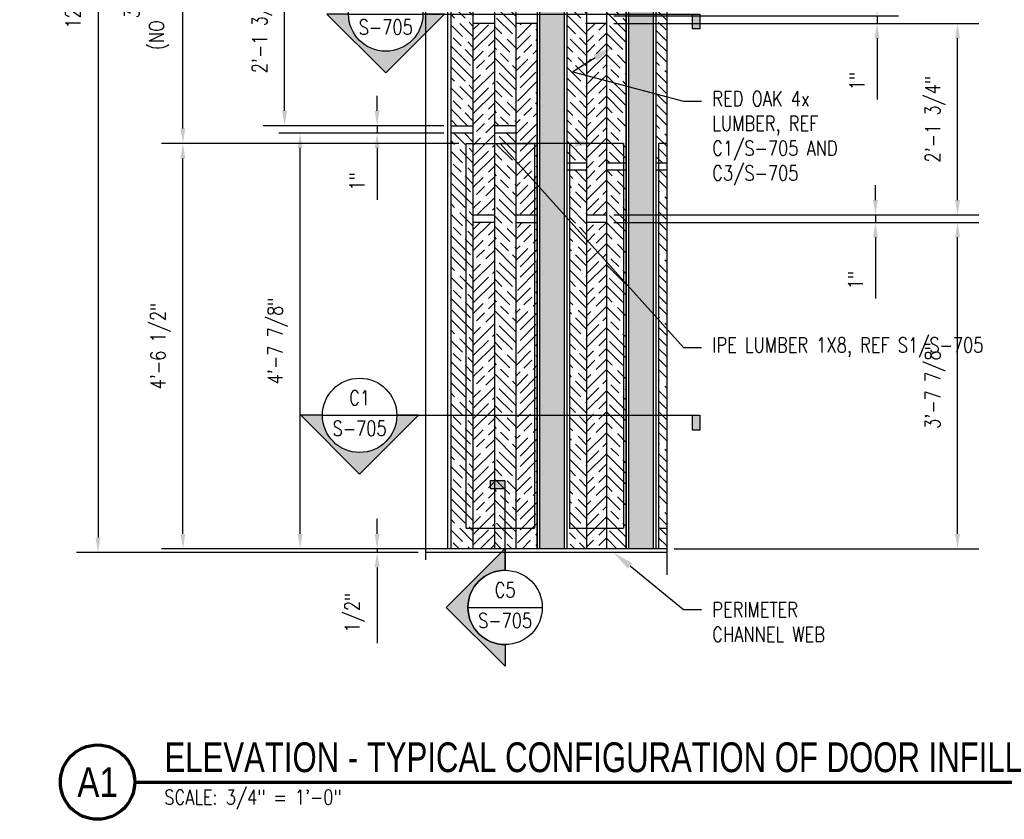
# Model space of a CAD drawing. Header units: inches. Extents: x -39 to 824, y 5 to 218.
# Tile 10 of 13: x 189 to 321, y 5 to 113. Entities that reach past the tile are written whole.
import ezdxf
from ezdxf import colors
from ezdxf.entities.mleader import LeaderData, LeaderLine
from ezdxf.enums import TextEntityAlignment as Align
from ezdxf.math import Vec2, Vec3

# ---------------------------------------------------------------- set-up
doc = ezdxf.new("R2010")
doc.units = ezdxf.units.IN
doc.header["$MEASUREMENT"] = 0
for name, color, linetype in [('A-DETL-MEDM', 3, 'Continuous'), ('A-DETL-THIN', 1, 'Continuous'), ('G-ANNO-SYMB', 2, 'Continuous'), ('S-ANNO-DIMS', 1, 'Continuous'), ('S-ANNO-NOTE', 2, 'Continuous'), ('S-ANNO-SYMB', 2, 'Continuous'), ('S-ANNO-TEXT', 2, 'Continuous')]:
    doc.layers.add(name, color=color, linetype=linetype)
doc.layers.add('M-DETL-PATT', color=9, linetype='Continuous', true_color=0x808080)
doc.styles.add('Annotative', font='romans.shx', dxfattribs={"width": 0.8, "height": 0.125})
doc.styles.add('Arial', font='romans.shx', dxfattribs={"width": 0.8})
doc.styles.add('ROMANS', font='romans.shx', dxfattribs={"width": 0.8})
doc.styles.add('TITLES', font='swiss.ttf', dxfattribs={"width": 0.8, "height": 0.25})
doc.dimstyles.new('Annotative', dxfattribs={"dimscale": 0, "dimtxt": 0.125, "dimasz": 0.125, "dimexe": 0.18, "dimexo": 0.0625, "dimgap": 0.09375, "dimtad": 1, "dimdec": 3, "dimzin": 3, "dimdsep": 46, "dimlunit": 4, "dimtxsty": 'Annotative', "dimcen": 0.09, "dimclrt": 2, "dimazin": 2, "dimtfac": 1, "dimtdec": 3, "dimtmove": 0, "dimatfit": 0, "dimfxl": 1, "dimtfill": 1, "dimfrac": 2, "dimtolj": 1, "dimtzin": 0, "dimarcsym": 0})
pattern_1 = [(135, (-90.2358, -29.059), (2.12132, 2.12132), [5, -1]), (135, (-88.8208, -29.059), (2.12132, 2.12132), [3, -0.75, 1.5, -0.75]), (135, (-87.0538, -29.412), (2.12132, 2.12132), [5, -1])]
pattern_2 = [(45, (-246.8978, -37.039), (2.12132, -2.12132), [5, -1]), (45, (-246.8978, -38.453), (2.12132, -2.12132), [3, -0.75, 1.5, -0.75]), (45, (-247.2518, -40.221), (2.12132, -2.12132), [5, -1])]

# ---------------------------------------------------------------- blocks, each defined once
blk = doc.blocks.new('*D18')
at = {"layer": 'Defpoints', "color": 0, "transparency": 16777216}
for p in [(243.15, 196.48), (199.09, 41.23), (243.15, 41.23)]:
    blk.add_point(p, dxfattribs=at)
at = {"layer": 'S-ANNO-DIMS', "color": 0, "lineweight": -2, "transparency": 16777216}
for p, q in [((242.15, 196.48), (196.21, 196.48)), ((199.09, 194.48), (199.09, 43.23)), ((242.15, 41.23), (196.21, 41.23))]:
    blk.add_line(p, q, dxfattribs=at)
at = {"layer": 'S-ANNO-DIMS', "color": 0, "transparency": 16777216}
for points in [[(198.75, 194.48), (199.42, 194.48), (199.09, 196.48)], [(198.75, 43.23), (199.42, 43.23), (199.09, 41.23)]]:
    blk.add_solid(points, dxfattribs=at)
at = {"layer": 'S-ANNO-DIMS', "color": 2, "lineweight": -3, "transparency": 16777216, "insert": (196.06, 118.86), "char_height": 2, "width": 19.3471, "attachment_point": 5, "rotation": 90, "style": 'Annotative'}
blk.add_mtext('\\A1;12\'-11 1/4"', dxfattribs=at)
blk = doc.blocks.new('*D17')
at = {"layer": 'Defpoints', "color": 0, "transparency": 16777216}
for p in [(226.28, 97.61), (246.59, 97.61), (243.15, 41.73)]:
    blk.add_point(p, dxfattribs=at)
at = {"layer": 'S-ANNO-DIMS', "color": 0, "lineweight": -2, "transparency": 16777216}
for p, q in [((245.59, 97.61), (223.4, 97.61)), ((226.28, 43.73), (226.28, 95.61)), ((242.15, 41.73), (223.4, 41.73))]:
    blk.add_line(p, q, dxfattribs=at)
at = {"layer": 'S-ANNO-DIMS', "color": 0, "transparency": 16777216}
for points in [[(225.95, 95.61), (226.62, 95.61), (226.28, 97.61)], [(225.95, 43.73), (226.62, 43.73), (226.28, 41.73)]]:
    blk.add_solid(points, dxfattribs=at)
at = {"layer": 'S-ANNO-DIMS', "color": 2, "lineweight": -3, "transparency": 16777216, "insert": (223.26, 69.67), "char_height": 2, "width": 15.7293, "attachment_point": 5, "rotation": 90, "style": 'Annotative'}
blk.add_mtext('\\A1;4\'-7 7/8"', dxfattribs=at)
blk = doc.blocks.new('*D16')
at = {"layer": 'Defpoints', "color": 0, "transparency": 16777216}
for p in [(224.19, 124.36), (246.59, 124.36), (246.59, 98.61)]:
    blk.add_point(p, dxfattribs=at)
at = {"layer": 'S-ANNO-DIMS', "color": 0, "lineweight": -2, "transparency": 16777216}
for p, q in [((245.59, 124.36), (221.31, 124.36)), ((224.19, 100.61), (224.19, 122.36)), ((245.59, 98.61), (221.31, 98.61))]:
    blk.add_line(p, q, dxfattribs=at)
at = {"layer": 'S-ANNO-DIMS', "color": 0, "transparency": 16777216}
for points in [[(223.85, 122.36), (224.52, 122.36), (224.19, 124.36)], [(223.85, 100.61), (224.52, 100.61), (224.19, 98.61)]]:
    blk.add_solid(points, dxfattribs=at)
at = {"layer": 'S-ANNO-DIMS', "color": 2, "lineweight": -3, "transparency": 16777216, "insert": (221.16, 111.48), "char_height": 2, "width": 15.7293, "attachment_point": 5, "rotation": 90, "style": 'Annotative'}
blk.add_mtext('\\A1;2\'-1 3/4"', dxfattribs=at)
blk = doc.blocks.new('*D13')
at = {"layer": 'Defpoints', "color": 0, "transparency": 16777216}
for p in [(267.49, 85.61), (314.72, 85.61), (275.6, 41.73)]:
    blk.add_point(p, dxfattribs=at)
at = {"layer": 'S-ANNO-DIMS', "color": 0, "lineweight": -2, "transparency": 16777216}
for p, q in [((268.49, 85.61), (317.6, 85.61)), ((314.72, 43.73), (314.72, 83.61)), ((276.6, 41.73), (317.6, 41.73))]:
    blk.add_line(p, q, dxfattribs=at)
at = {"layer": 'S-ANNO-DIMS', "color": 0, "transparency": 16777216}
for points in [[(314.39, 83.61), (315.05, 83.61), (314.72, 85.61)], [(314.39, 43.73), (315.05, 43.73), (314.72, 41.73)]]:
    blk.add_solid(points, dxfattribs=at)
at = {"layer": 'S-ANNO-DIMS', "color": 2, "lineweight": -3, "transparency": 16777216, "insert": (311.7, 63.67), "char_height": 2, "width": 15.7293, "attachment_point": 5, "rotation": 90, "style": 'Annotative'}
blk.add_mtext('\\A1;3\'-7 7/8"', dxfattribs=at)
blk = doc.blocks.new('*D12')
at = {"layer": 'Defpoints', "color": 0, "transparency": 16777216}
for p in [(267.49, 112.36), (314.72, 112.36), (267.49, 86.61)]:
    blk.add_point(p, dxfattribs=at)
at = {"layer": 'S-ANNO-DIMS', "color": 0, "lineweight": -2, "transparency": 16777216}
for p, q in [((268.49, 112.36), (317.6, 112.36)), ((314.72, 88.61), (314.72, 110.36)), ((268.49, 86.61), (317.6, 86.61))]:
    blk.add_line(p, q, dxfattribs=at)
at = {"layer": 'S-ANNO-DIMS', "color": 0, "transparency": 16777216}
for points in [[(314.39, 110.36), (315.05, 110.36), (314.72, 112.36)], [(314.39, 88.61), (315.05, 88.61), (314.72, 86.61)]]:
    blk.add_solid(points, dxfattribs=at)
at = {"layer": 'S-ANNO-DIMS', "color": 2, "lineweight": -3, "transparency": 16777216, "insert": (311.7, 99.48), "char_height": 2, "width": 15.7293, "attachment_point": 5, "rotation": 90, "style": 'Annotative'}
blk.add_mtext('\\A1;2\'-1 3/4"', dxfattribs=at)
blk = doc.blocks.new('*D9')
at = {"layer": 'Defpoints', "color": 0, "transparency": 16777216}
for p in [(210.51, 96.23), (248.62, 96.23), (243.15, 41.73)]:
    blk.add_point(p, dxfattribs=at)
at = {"layer": 'S-ANNO-DIMS', "color": 0, "lineweight": -2, "transparency": 16777216}
for p, q in [((247.62, 96.23), (207.63, 96.23)), ((210.51, 43.73), (210.51, 94.23)), ((242.15, 41.73), (207.63, 41.73))]:
    blk.add_line(p, q, dxfattribs=at)
at = {"layer": 'S-ANNO-DIMS', "color": 0, "transparency": 16777216}
for points in [[(210.18, 94.23), (210.84, 94.23), (210.51, 96.23)], [(210.18, 43.73), (210.84, 43.73), (210.51, 41.73)]]:
    blk.add_solid(points, dxfattribs=at)
at = {"layer": 'S-ANNO-DIMS', "color": 2, "lineweight": -3, "transparency": 16777216, "insert": (207.49, 68.98), "char_height": 2, "width": 15.7293, "attachment_point": 5, "rotation": 90, "style": 'Annotative'}
blk.add_mtext('\\A1;4\'-6 1/2"', dxfattribs=at)
blk = doc.blocks.new('*D8')
at = {"layer": 'Defpoints', "color": 0, "transparency": 16777216}
for p in [(210.51, 141.48), (248.55, 141.48), (248.62, 96.23)]:
    blk.add_point(p, dxfattribs=at)
at = {"layer": 'S-ANNO-DIMS', "color": 0, "lineweight": -2, "transparency": 16777216}
for p, q in [((247.55, 141.48), (207.63, 141.48)), ((210.51, 98.23), (210.51, 139.48)), ((247.62, 96.23), (207.63, 96.23))]:
    blk.add_line(p, q, dxfattribs=at)
at = {"layer": 'S-ANNO-DIMS', "color": 0, "transparency": 16777216}
for points in [[(210.18, 139.48), (210.84, 139.48), (210.51, 141.48)], [(210.18, 98.23), (210.84, 98.23), (210.51, 96.23)]]:
    blk.add_solid(points, dxfattribs=at)
at = {"layer": 'S-ANNO-DIMS', "color": 2, "lineweight": -3, "transparency": 16777216, "insert": (205.63, 118.86), "char_height": 2, "width": 55.7722, "attachment_point": 5, "rotation": 90, "style": 'Annotative'}
blk.add_mtext('\\A1;3\'-9 1/4"\\P{\\A0;(NO 1x IPE WOOD)\\P}', dxfattribs=at)
blk = doc.blocks.new('*U48')
at = {"lineweight": -3}
h = blk.add_hatch(color=256, dxfattribs=at)
edge = h.paths.add_edge_path()
edge.add_line((-0.3125, 0), (-0.4947, 0))
edge.add_line((-0.4947, 0), (0, -0.4947))
edge.add_line((0, -0.4947), (0.4947, 0))
edge.add_line((0.4947, 0), (0.3125, 0))
edge.add_arc((0, 0), 0.3125, 180, 360, ccw=False)
blk.add_hatch(color=256, dxfattribs=at).paths.add_polyline_path([(2.5784, 0), (2.6409, 0), (2.6409, -0.125), (2.5784, -0.125)])
for p, q in [((0, -0.4947), (-0.4947, 0)), ((-0.3125, 0), (0.3125, 0)), ((0.4947, 0), (0, -0.4947))]:
    blk.add_line(p, q, dxfattribs=at)
at = {"linetype": 'Continuous', "lineweight": -3}
blk.add_line((0.3125, 0), (2.6409, 0), dxfattribs=at)
at = {"lineweight": -3, "flags": 128}
blk.add_lwpolyline([(-0.3125, 0), (-0.4947, 0), (0, -0.4947), (0.4947, 0), (0.3125, 0, -1), (-0.3125, 0)], format="xyb", close=True, dxfattribs=at)
blk.add_lwpolyline([(2.5784, 0), (2.6409, 0), (2.6409, -0.125), (2.5784, -0.125), (2.5784, 0)], close=True, dxfattribs=at)
blk.add_lwpolyline([(-0.3125, -0.0156), (-0.3125, -0.0156)], dxfattribs=at)
blk.add_lwpolyline([(-0.3125, -0.0156), (-0.3125, -0.0156)], dxfattribs=at)
at = {"lineweight": -3}
blk.add_circle((0, 0), 0.3125, dxfattribs=at)
at = {"linetype": 'Continuous', "lineweight": -3, "style": 'Arial'}
blk.add_attdef('X#', text='', height=0.0938, dxfattribs=at).set_placement((0, 0.0469), align=Align.BOTTOM_CENTER)
blk.add_attdef('X-###', text='', height=0.0938, dxfattribs=at).set_placement((0, -0.0469), align=Align.TOP_CENTER)
blk = doc.blocks.new('*U49')
at = {"lineweight": -3}
h = blk.add_hatch(color=256, dxfattribs=at)
edge = h.paths.add_edge_path()
edge.add_line((-0.5317, 0), (-0.7139, 0))
edge.add_line((-0.7139, 0), (-0.2192, -0.4947))
edge.add_line((-0.2192, -0.4947), (0.2756, 0))
edge.add_line((0.2756, 0), (0.0933, 0))
edge.add_arc((-0.2192, 0), 0.3125, 180, 360, ccw=False)
blk.add_hatch(color=256, dxfattribs=at).paths.add_polyline_path([(2.5784, 0), (2.6409, 0), (2.6409, -0.125), (2.5784, -0.125)])
for p, q in [((-0.2192, -0.4947), (-0.7139, 0)), ((-0.5317, 0), (0.0933, 0)), ((0.2756, 0), (-0.2192, -0.4947))]:
    blk.add_line(p, q, dxfattribs=at)
at = {"linetype": 'Continuous', "lineweight": -3}
blk.add_line((0.0933, 0), (2.6409, 0), dxfattribs=at)
at = {"lineweight": -3, "flags": 128}
blk.add_lwpolyline([(-0.5317, 0), (-0.7139, 0), (-0.2192, -0.4947), (0.2756, 0), (0.0933, 0, -1), (-0.5317, 0)], format="xyb", close=True, dxfattribs=at)
blk.add_lwpolyline([(2.5784, 0), (2.6409, 0), (2.6409, -0.125), (2.5784, -0.125), (2.5784, 0)], close=True, dxfattribs=at)
blk.add_lwpolyline([(-0.5317, -0.0156), (-0.5317, -0.0156)], dxfattribs=at)
blk.add_lwpolyline([(-0.5317, -0.0156), (-0.5317, -0.0156)], dxfattribs=at)
at = {"lineweight": -3}
blk.add_circle((-0.2192, 0), 0.3125, dxfattribs=at)
at = {"linetype": 'Continuous', "lineweight": -3, "style": 'Arial'}
blk.add_attdef('X#', text='', height=0.0938, dxfattribs=at).set_placement((-0.2192, 0.0469), align=Align.BOTTOM_CENTER)
blk.add_attdef('X-###', text='', height=0.0938, dxfattribs=at).set_placement((-0.2192, -0.0469), align=Align.TOP_CENTER)
blk = doc.blocks.new('*U35')
at = {"lineweight": -3}
blk.add_hatch(color=256, dxfattribs=at).paths.add_polyline_path([(0, 1.0004), (0, 1.0629), (-0.125, 1.0629), (-0.125, 1.0004)])
h = blk.add_hatch(color=256, dxfattribs=at)
edge = h.paths.add_edge_path()
edge.add_line((0, -0.3125), (0, -0.4947))
edge.add_line((0, -0.4947), (-0.4947, 0))
edge.add_line((-0.4947, 0), (0, 0.4947))
edge.add_line((0, 0.4947), (0, 0.3125))
edge.add_arc((0, 0), 0.3125, 90, 270)
at = {"linetype": 'Continuous', "lineweight": -3}
blk.add_line((0, 0.3125), (0, 1.0629), dxfattribs=at)
at = {"lineweight": -3}
for p, q in [((0, 0.4947), (-0.4947, 0)), ((-0.3125, 0), (0.3125, 0)), ((-0.4947, 0), (0, -0.4947))]:
    blk.add_line(p, q, dxfattribs=at)
at = {"lineweight": -3, "flags": 128}
blk.add_lwpolyline([(0, 1.0004), (0, 1.0629), (-0.125, 1.0629), (-0.125, 1.0004), (0, 1.0004)], close=True, dxfattribs=at)
blk.add_lwpolyline([(0, -0.3125), (0, -0.4947), (-0.4947, 0), (0, 0.4947), (0, 0.3125, 1), (0, -0.3125)], format="xyb", close=True, dxfattribs=at)
blk.add_lwpolyline([(-0.0156, -0.3125), (-0.0156, -0.3125)], dxfattribs=at)
blk.add_lwpolyline([(-0.0156, -0.3125), (-0.0156, -0.3125)], dxfattribs=at)
at = {"lineweight": -3}
blk.add_circle((0, 0), 0.3125, dxfattribs=at)
at = {"linetype": 'Continuous', "lineweight": -3, "style": 'Arial'}
blk.add_attdef('X#', text='', height=0.0938, dxfattribs=at).set_placement((0, 0.0469), align=Align.BOTTOM_CENTER)
blk.add_attdef('X-###', text='', height=0.0938, dxfattribs=at).set_placement((0, -0.0469), align=Align.TOP_CENTER)
blk = doc.blocks.new('*D36')
at = {"layer": 'Defpoints', "color": 0, "transparency": 16777216}
for p in [(246.59, 98.61), (236.63, 97.61), (246.59, 97.61)]:
    blk.add_point(p, dxfattribs=at)
at = {"layer": 'S-ANNO-DIMS', "color": 0, "lineweight": -2, "transparency": 16777216}
for p, q in [((236.63, 100.61), (236.63, 102.61)), ((245.59, 98.61), (233.75, 98.61)), ((236.63, 98.61), (236.63, 97.61)), ((245.59, 97.61), (233.75, 97.61)), ((236.63, 95.61), (236.63, 88.63))]:
    blk.add_line(p, q, dxfattribs=at)
at = {"layer": 'S-ANNO-DIMS', "color": 0, "transparency": 16777216}
for points in [[(236.3, 100.61), (236.97, 100.61), (236.63, 98.61)], [(236.3, 95.61), (236.97, 95.61), (236.63, 97.61)]]:
    blk.add_solid(points, dxfattribs=at)
at = {"layer": 'S-ANNO-DIMS', "color": 2, "lineweight": -3, "transparency": 16777216, "insert": (233.94, 91.12), "char_height": 2, "attachment_point": 5, "rotation": 90, "style": 'Annotative'}
blk.add_mtext('\\A1;1"', dxfattribs=at)
blk = doc.blocks.new('*D37')
at = {"layer": 'Defpoints', "color": 0, "transparency": 16777216}
for p in [(236.63, 41.23), (243.15, 41.73), (243.15, 41.23)]:
    blk.add_point(p, dxfattribs=at)
at = {"layer": 'S-ANNO-DIMS', "color": 0, "lineweight": -2, "transparency": 16777216}
for p, q in [((236.63, 43.73), (236.63, 45.73)), ((242.15, 41.73), (233.75, 41.73)), ((242.15, 41.23), (233.75, 41.23)), ((236.63, 41.73), (236.63, 41.23)), ((236.63, 39.23), (236.63, 29.05))]:
    blk.add_line(p, q, dxfattribs=at)
at = {"layer": 'S-ANNO-DIMS', "color": 0, "transparency": 16777216}
for points in [[(236.3, 43.73), (236.97, 43.73), (236.63, 41.73)], [(236.3, 39.23), (236.97, 39.23), (236.63, 41.23)]]:
    blk.add_solid(points, dxfattribs=at)
at = {"layer": 'S-ANNO-DIMS', "color": 2, "lineweight": -3, "transparency": 16777216, "insert": (233.61, 33.14), "char_height": 2, "attachment_point": 5, "rotation": 90, "style": 'Annotative'}
blk.add_mtext('\\A1;1/2"', dxfattribs=at)
blk = doc.blocks.new('*U6')
at = {"linetype": 'Continuous', "lineweight": 70}
blk.add_line((1.125, 0.625), (13.5, 0.625), dxfattribs=at)
at = {"lineweight": 70}
blk.add_circle((0.8125, 0.625), 0.3125, dxfattribs=at)
at = {"style": 'Arial'}
blk.add_attdef('DRAWING_AREA_TITLE', text='', height=0.1875, dxfattribs=at).set_placement((1.3743, 0.6339), align=Align.BOTTOM_LEFT)
blk.add_attdef('X#', text='', height=0.1875, dxfattribs=at).set_placement((0.8125, 0.625), align=Align.MIDDLE_CENTER)
blk.add_attdef('SCALE:', text='', height=0.0938, dxfattribs=at).set_placement((1.3743, 0.5606), align=Align.TOP_LEFT)
blk = doc.blocks.new('*D44')
at = {"layer": 'Defpoints', "color": 0, "transparency": 16777216}
for p in [(267.49, 86.61), (303.68, 86.61), (267.49, 85.61)]:
    blk.add_point(p, dxfattribs=at)
at = {"layer": 'S-ANNO-DIMS', "color": 0, "lineweight": -2, "transparency": 16777216}
for p, q in [((303.68, 88.61), (303.68, 90.61)), ((268.49, 86.61), (306.56, 86.61)), ((303.68, 86.61), (303.68, 85.61)), ((268.49, 85.61), (306.56, 85.61)), ((303.68, 83.61), (303.68, 75.37))]:
    blk.add_line(p, q, dxfattribs=at)
at = {"layer": 'S-ANNO-DIMS', "color": 0, "transparency": 16777216}
for points in [[(303.34, 88.61), (304.01, 88.61), (303.68, 86.61)], [(303.34, 83.61), (304.01, 83.61), (303.68, 85.61)]]:
    blk.add_solid(points, dxfattribs=at)
at = {"layer": 'S-ANNO-DIMS', "color": 2, "transparency": 16777216, "insert": (300.99, 77.86), "char_height": 2, "attachment_point": 5, "rotation": 90, "style": 'Annotative', "bg_fill": 3, "box_fill_scale": 1.25, "bg_fill_color": 256, "bg_fill_true_color": 13158600, "bg_fill_transparency": 0}
blk.add_mtext('\\A1;1"', dxfattribs=at)
blk = doc.blocks.new('*D45')
at = {"layer": 'Defpoints', "color": 0, "transparency": 16777216}
for p in [(267.49, 113.36), (303.89, 113.36), (267.49, 112.36)]:
    blk.add_point(p, dxfattribs=at)
at = {"layer": 'S-ANNO-DIMS', "color": 0, "lineweight": -2, "transparency": 16777216}
for p, q in [((303.89, 115.36), (303.89, 117.36)), ((268.49, 113.36), (306.77, 113.36)), ((303.89, 113.36), (303.89, 112.36)), ((268.49, 112.36), (306.77, 112.36)), ((303.89, 110.36), (303.89, 102.12))]:
    blk.add_line(p, q, dxfattribs=at)
at = {"layer": 'S-ANNO-DIMS', "color": 0, "transparency": 16777216}
for points in [[(303.55, 115.36), (304.22, 115.36), (303.89, 113.36)], [(303.55, 110.36), (304.22, 110.36), (303.89, 112.36)]]:
    blk.add_solid(points, dxfattribs=at)
at = {"layer": 'S-ANNO-DIMS', "color": 2, "transparency": 16777216, "insert": (301.2, 104.61), "char_height": 2, "attachment_point": 5, "rotation": 90, "style": 'Annotative', "bg_fill": 3, "box_fill_scale": 1.25, "bg_fill_color": 256, "bg_fill_true_color": 13158600, "bg_fill_transparency": 0}
blk.add_mtext('\\A1;1"', dxfattribs=at)

msp = doc.modelspace()

# ---------------------------------------------------------------- hatches: boundary and pattern name
at = {"layer": 'M-DETL-PATT', "lineweight": -3}
h = msp.add_hatch(dxfattribs=at)
h.set_pattern_fill('FP_2', color=8, style=0, pattern_type=2)
h.set_pattern_definition([(0, (-82.2328, -20.30495), (0, 0.79968), []), (315, (-82.2328, -20.30495), (0.7996812, 0), [1.131, -1.131]), (45, (-82.2328, -20.30495), (0.7996812, 0), [1.131, -1.131])])
h.paths.add_polyline_path([(273.7572, 41.7314), (273.7572, 118.4814), (270.5072, 118.4814), (270.5072, 41.7314)])
h.paths.add_polyline_path([(261.7778, 41.7314), (261.7778, 118.4814), (258.5278, 118.4814), (258.5278, 41.7314)])
h.paths.add_polyline_path([(261.7778, 119.2314), (261.7778, 196.4814), (258.5278, 196.4814), (258.5278, 119.2314)])
h.paths.add_polyline_path([(273.7572, 119.2314), (273.7572, 196.4814), (270.5072, 196.4814), (270.5072, 119.2314)])
h = msp.add_hatch(dxfattribs=at)
h.set_pattern_fill('FP_4', color=8, style=0, pattern_type=2)
h.set_pattern_definition(pattern_1)
h.paths.add_polyline_path([(246.5903, 98.6064), (249.5335, 98.6064), (249.5332, 124.3564), (246.5903, 124.3564), (246.5903, 112.3564)])
h = msp.add_hatch(dxfattribs=at)
h.set_pattern_fill('FP_4', color=8, style=0, pattern_type=2)
h.set_pattern_definition(pattern_1)
h.paths.add_polyline_path([(255.2929, 98.6064), (255.2929, 124.3564), (252.4128, 124.3564), (252.4128, 98.6064)])
h = msp.add_hatch(dxfattribs=at)
h.set_pattern_fill('FP_4', color=8, style=0, pattern_type=2)
h.set_pattern_definition(pattern_1)
h.paths.add_polyline_path([(264.8178, 93.6064), (264.8178, 124.3564), (262.1528, 124.3564), (262.1528, 93.6064)])
h = msp.add_hatch(dxfattribs=at)
h.set_pattern_fill('FP_4', color=8, style=0, pattern_type=2)
h.set_pattern_definition(pattern_1)
h.paths.add_polyline_path([(270.1528, 93.6064), (270.1528, 124.3564), (267.488, 124.3564), (267.4878, 93.6064)])
h = msp.add_hatch(dxfattribs=at)
h.set_pattern_fill('FP_4', color=8, style=0, pattern_type=2)
h.set_pattern_definition(pattern_1)
h.paths.add_polyline_path([(274.1322, 93.6064), (275.6013, 93.6064), (275.6013, 117.2412), (276.7972, 117.6764), (276.7972, 118.8059), (274.1322, 119.7759)])
h.paths.add_polyline_path([(274.1322, 120.7065), (275.6013, 121.2412), (275.6013, 124.3564), (274.1322, 124.3564)])
h = msp.add_hatch(dxfattribs=at)
h.set_pattern_fill('FP_3', color=8, style=0, pattern_type=2)
h.set_pattern_definition(pattern_2)
h.paths.add_polyline_path([(252.4128, 86.6064), (252.4128, 112.3564), (249.5335, 112.3564), (249.5335, 86.6064)])
h = msp.add_hatch(dxfattribs=at)
h.set_pattern_fill('FP_3', color=8, style=0, pattern_type=2)
h.set_pattern_definition(pattern_2)
h.paths.add_polyline_path([(255.356, 86.6064), (258.1722, 86.6064), (258.1722, 112.3564), (255.2929, 112.3564), (255.2929, 92.6064), (255.356, 92.6064)])
h = msp.add_hatch(dxfattribs=at)
h.set_pattern_fill('FP_3', color=8, style=0, pattern_type=2)
h.set_pattern_definition(pattern_2)
h.paths.add_polyline_path([(267.4878, 86.6064), (267.4878, 112.3564), (264.8178, 112.3564), (264.8178, 86.6064)])
h = msp.add_hatch(dxfattribs=at)
h.set_pattern_fill('FP_4', color=8, style=0, pattern_type=2)
h.set_pattern_definition(pattern_1)
h.paths.add_polyline_path([(249.5335, 41.7314), (249.5335, 97.6064), (246.5903, 97.6064), (246.5903, 41.7314)])
h = msp.add_hatch(dxfattribs=at)
h.set_pattern_fill('FP_4', color=8, style=0, pattern_type=2)
h.set_pattern_definition(pattern_1)
h.paths.add_polyline_path([(252.4128, 41.7314), (255.2929, 41.7314), (255.2929, 86.6064), (255.356, 86.6064), (255.356, 97.6064), (252.4128, 97.6064), (252.4128, 80.6064)])
h = msp.add_hatch(dxfattribs=at)
h.set_pattern_fill('FP_4', color=8, style=0, pattern_type=2)
h.set_pattern_definition(pattern_1)
h.paths.add_polyline_path([(264.8178, 41.7314), (264.8178, 92.6064), (262.5072, 92.6064), (262.5072, 41.7314)])
h = msp.add_hatch(dxfattribs=at)
h.set_pattern_fill('FP_4', color=8, style=0, pattern_type=2)
h.set_pattern_definition(pattern_1)
h.paths.add_polyline_path([(267.4878, 41.7314), (270.1528, 41.7314), (270.1528, 92.6064), (267.4878, 92.6064), (267.4878, 85.6064), (267.4878, 85.2662)])
h = msp.add_hatch(dxfattribs=at)
h.set_pattern_fill('FP_4', color=8, style=0, pattern_type=2)
h.set_pattern_definition(pattern_1)
h.paths.add_polyline_path([(275.6013, 41.7314), (275.6013, 92.6064), (274.4866, 92.6064), (274.4866, 41.7314)])
h = msp.add_hatch(dxfattribs=at)
h.set_pattern_fill('FP_3', color=8, style=0, pattern_type=2)
h.set_pattern_definition(pattern_2)
h.paths.add_polyline_path([(252.4128, 41.7314), (252.4128, 85.6064), (249.5335, 85.6064), (249.5335, 41.7314)])
h = msp.add_hatch(dxfattribs=at)
h.set_pattern_fill('FP_3', color=8, style=0, pattern_type=2)
h.set_pattern_definition(pattern_2)
h.paths.add_polyline_path([(258.1722, 41.7314), (258.1722, 85.6064), (255.2929, 85.6064), (255.2929, 41.7314)])
h = msp.add_hatch(dxfattribs=at)
h.set_pattern_fill('FP_3', color=8, style=0, pattern_type=2)
h.set_pattern_definition(pattern_2)
h.paths.add_polyline_path([(267.4878, 41.7314), (267.4878, 85.6064), (264.8178, 85.6064), (264.8178, 41.7314)])

# ---------------------------------------------------------------- linework, layer by layer
at = {"layer": 'A-DETL-MEDM', "lineweight": -3}
for p, q in [((246.5903, 41.7314), (246.5903, 196.4814)), ((258.1528, 196.4814), (258.1528, 41.7314)), ((262.1528, 196.4814), (262.1528, 41.7314)), ((274.1322, 196.4814), (274.1322, 41.7314)), ((246.1528, 41.7314), (246.1528, 195.9814)), ((270.1322, 195.9814), (270.1322, 41.7314)), ((258.5278, 41.7314), (258.5278, 118.4814)), ((261.7778, 118.4814), (261.7778, 41.7314)), ((270.5072, 41.7314), (270.5072, 118.4814)), ((273.7572, 118.4814), (273.7572, 41.7314)), ((275.6013, 41.2314), (243.1528, 41.2314))]:
    msp.add_line(p, q, dxfattribs=at)
at = {"layer": 'A-DETL-THIN', "lineweight": -3}
for p, q in [((252.4128, 196.4814), (252.4128, 41.7314)), ((255.2929, 196.4814), (255.2929, 41.7314)), ((264.8178, 196.4814), (264.8178, 41.7314)), ((267.4878, 196.4814), (267.4878, 41.7314)), ((249.5335, 141.4814), (249.5335, 41.7314)), ((270.1528, 41.7314), (270.1528, 124.3564)), ((275.6013, 117.2412), (275.6013, 38.2314)), ((252.4128, 112.3564), (249.5335, 112.3564)), ((258.1722, 112.3564), (255.2929, 112.3564)), ((258.1722, 81.6064), (258.1722, 112.3564)), ((267.4878, 112.3564), (264.8178, 112.3564)), ((246.5903, 98.6064), (249.5335, 98.6064)), ((255.2929, 98.6064), (252.4128, 98.6064)), ((249.5335, 97.6064), (246.5903, 97.6064)), ((255.356, 97.6064), (252.4128, 97.6064)), ((255.356, 86.6064), (255.356, 97.6064)), ((248.6216, 96.2314), (257.7984, 96.2314)), ((248.6216, 44.4814), (248.6216, 96.2314)), ((257.7984, 96.2314), (257.7984, 44.4814)), ((269.7985, 96.2314), (262.5072, 96.2314)), ((262.5072, 96.2314), (262.5072, 44.4814)), ((269.7985, 96.2314), (269.7985, 44.4814)), ((275.6013, 96.2314), (274.4866, 96.2314)), ((274.4866, 96.2314), (274.4866, 41.7314)), ((262.1528, 93.6064), (264.8178, 93.6064)), ((267.4878, 93.6064), (270.1528, 93.6064)), ((274.1322, 93.6064), (275.6013, 93.6064)), ((264.8178, 92.6064), (262.1528, 92.6064)), ((270.1528, 92.6064), (267.4878, 92.6064)), ((275.6013, 92.6064), (274.1322, 92.6064)), ((249.5335, 86.6064), (252.4128, 86.6064)), ((255.2929, 86.6064), (258.1722, 86.6064)), ((264.8178, 86.6064), (267.4878, 86.6064)), ((252.4128, 85.6064), (249.5335, 85.6064)), ((255.2929, 85.6064), (258.1722, 85.6064)), ((267.4878, 85.6064), (264.8178, 85.6064)), ((258.1722, 41.7314), (258.1722, 80.6064)), ((248.6216, 44.4814), (257.7984, 44.4814)), ((262.5072, 44.4814), (269.7985, 44.4814)), ((274.4866, 44.4814), (275.6013, 44.4814)), ((275.6013, 41.7314), (226.3481, 41.7314))]:
    msp.add_line(p, q, dxfattribs=at)
msp.add_lwpolyline([(243.1528, 197.4814), (243.1528, 120.8564), (240.4053, 119.8564), (245.9003, 117.8564), (243.1528, 116.8564), (243.1528, 40.2314)], dxfattribs=at)

# ---------------------------------------------------------------- block references
at = {"layer": 'G-ANNO-SYMB', "lineweight": -3}
ref = msp.add_blockref('*U48', (237.7913, 113.6155), dxfattribs=dict(at, xscale=16, yscale=16, zscale=16))
ref.add_attrib('X-###', 'S-705', dxfattribs={"layer": 'S-ANNO-SYMB', "color": 1, "linetype": 'Continuous', "lineweight": -2, "height": 2, "style": 'ROMANS', "width": 0.8}).set_placement((237.7913, 112.8655), align=Align.TOP_CENTER)
ref.add_attrib('X#', 'C3', dxfattribs={"layer": 'S-ANNO-TEXT', "color": 1, "linetype": 'Continuous', "lineweight": -2, "height": 2, "style": 'ROMANS', "width": 0.8}).set_placement((237.7913, 114.3655), align=Align.BOTTOM_CENTER)
ref = msp.add_blockref('*U49', (237.7913, 59.6669), dxfattribs=dict(at, xscale=16, yscale=16, zscale=16))
ref.add_attrib('X-###', 'S-705', dxfattribs={"layer": 'S-ANNO-SYMB', "color": 1, "linetype": 'Continuous', "lineweight": -2, "height": 2, "style": 'ROMANS', "width": 0.8}).set_placement((234.2843, 58.9169), align=Align.TOP_CENTER)
ref.add_attrib('X#', 'C1', dxfattribs={"layer": 'S-ANNO-TEXT', "color": 1, "linetype": 'Continuous', "lineweight": -2, "height": 2, "style": 'ROMANS', "width": 0.8}).set_placement((234.2843, 60.4169), align=Align.BOTTOM_CENTER)
ref = msp.add_blockref('*U35', (253.8574, 33.8385), dxfattribs=dict(at, xscale=16, yscale=16, zscale=16))
ref.add_attrib('X-###', 'S-705', dxfattribs={"layer": 'S-ANNO-SYMB', "color": 1, "linetype": 'Continuous', "lineweight": -2, "height": 2, "style": 'ROMANS', "width": 0.8}).set_placement((253.8574, 33.0885), align=Align.TOP_CENTER)
ref.add_attrib('X#', 'C5', dxfattribs={"layer": 'S-ANNO-TEXT', "color": 1, "linetype": 'Continuous', "lineweight": -2, "height": 2, "style": 'ROMANS', "width": 0.8}).set_placement((253.8574, 34.5885), align=Align.BOTTOM_CENTER)
at = {"layer": 'S-ANNO-SYMB', "lineweight": -3}
ref = msp.add_blockref('*U6', (186.0253, 0.3569), dxfattribs=dict(at, xscale=16, yscale=16, zscale=16))
ref.add_attrib('SCALE:', 'SCALE: 3/4" = 1\'-0"', dxfattribs={"layer": '0', "height": 2, "style": 'Annotative', "width": 0.796875}).set_placement((208.014, 9.3262), align=Align.TOP_LEFT)
ref.add_attrib('DRAWING_AREA_TITLE', 'ELEVATION - TYPICAL CONFIGURATION OF DOOR INFILL', dxfattribs={"layer": '0', "height": 4, "style": 'TITLES', "width": 0.796875}).set_placement((208.014, 10.4994), align=Align.BOTTOM_LEFT)
ref.add_attrib('X#', 'A1', dxfattribs={"layer": '0', "height": 4, "style": 'TITLES', "width": 0.796875}).set_placement((199.0253, 10.3569), align=Align.MIDDLE_CENTER)

# ---------------------------------------------------------------- dimensions: what is measured, and where the dimension line sits
at = {"layer": 'S-ANNO-DIMS', "lineweight": -3}
for base, p1, p2, picture, middle in [((199.0881, 41.2314), (243.1528, 196.4814), (243.1528, 41.2314), '*D18', (196.0643, 118.8564)), ((224.188, 124.3564), (246.5903, 98.6064), (246.5903, 124.3564), '*D16', (221.1642, 111.4814)), ((314.7212, 112.3564), (267.4878, 86.6064), (267.4878, 112.3564), '*D12', (311.6974, 99.4814)), ((236.6341, 97.6064), (246.5903, 98.6064), (246.5903, 97.6064), '*D36', (233.9436, 91.1159)), ((226.2829, 97.6064), (243.1528, 41.7314), (246.5903, 97.6064), '*D17', (223.2591, 69.6689)), ((210.5108, 96.2314), (243.1528, 41.7314), (248.6216, 96.2314), '*D9', (207.487, 68.9814)), ((314.7212, 85.6064), (275.6013, 41.7314), (267.4878, 85.6064), '*D13', (311.6974, 63.6689)), ((236.6341, 41.2314), (243.1528, 41.7314), (243.1528, 41.2314), '*D37', (233.6103, 33.1409))]:
    dim = msp.add_linear_dim(base=base, p1=p1, p2=p2, angle=90, dimstyle='Annotative', override={"dimpost": '\\X', "dimtfill": 0}, dxfattribs=at)
    dim.commit()
    dim.dimension.update_dxf_attribs({"geometry": picture, "text_midpoint": middle})
dim = msp.add_linear_dim(base=(210.5108, 141.4814), p1=(248.6216, 96.2314), p2=(248.5484, 141.4814), angle=90, text='<>\\P{\\A0;(NO 1x IPE WOOD)\\P}', dimstyle='Annotative', override={"dimpost": '\\X', "dimtfill": 0}, dxfattribs=at)
dim.commit()
dim.dimension.update_dxf_attribs({"geometry": '*D8', "text_midpoint": (205.6299, 118.8564)})

# ---------------------------------------------------------------- leaders
at = {"layer": 'S-ANNO-NOTE', "lineweight": -3}
ml = msp.add_multileader_mtext('Standard', dxfattribs=at)
ml.set_content('\\pxt3.2,6.4,9.6,12.8,16,19.2,22.4,25.6,28.8,32,35.2,38.4,41.6,44.8,48,51.2,54.4,57.6,60.8,64,67.2,70.4,73.6,76.8,80,83.2,86.4,89.6,92.8,96,99.2,102.4;{\\C256;BLOCKOUT FOR BMS}', color=2, style='Annotative')
ml.set_leader_properties(color=1)
ml.build(insert=Vec2(0, 0))
ml.multileader.update_dxf_attribs({"text_right_attachment_type": 3, "dogleg_length": 0.36, "arrow_head_size": 2.16, "scale": 12})
ctx = ml.context
ctx.base_point, ctx.scale, ctx.char_height, ctx.arrow_head_size, ctx.landing_gap_size, ctx.plane_origin = Vec3(58.4837, 104.2952), 12, 1.5, 2.16, 1.08, Vec3(39.9385, 58.8478)
ctx.right_attachment = 3
notes = []
notes.append((ctx, [(0, (1, 1, 0), (56.6664, 104.2952), (1, 0), 1.8173, [(0, [(49.5331, 111.3985)], 0, [])])]))
ctx.mtext.insert, ctx.mtext.width, ctx.mtext.flow_direction = Vec3(59.5637, 105.0452), 14.037317, 5
ml = msp.add_multileader_mtext('Standard', dxfattribs=at)
ml.set_content('\\pxt3.2,6.4,9.6,12.8,16,19.2,22.4,25.6,28.8,32,35.2,38.4,41.6,44.8,48,51.2,54.4,57.6,60.8,64,67.2,70.4,73.6,76.8,80,83.2,86.4,89.6,92.8,96,99.2,102.4;{\\C256;RED OAK 4x\\PLUMBER, REF\\PC1/S-705 AND\\PC3/S-705}', color=2, style='Annotative')
ml.set_leader_properties(color=1)
ml.build(insert=Vec2(0, 0))
ml.multileader.update_dxf_attribs({"text_right_attachment_type": 3, "dogleg_length": 0.36, "arrow_head_size": 2.88, "scale": 16})
ctx = ml.context
ctx.base_point, ctx.scale, ctx.char_height, ctx.arrow_head_size, ctx.landing_gap_size, ctx.plane_origin = Vec3(280.282, 101.912), 16, 2, 2.88, 1.44, Vec3(261.1311, 56.4646)
ctx.right_attachment = 3
notes.append((ctx, [(0, (1, 1, 0), (277.859, 101.912), (1, 0), 2.423, [(1, [(268.4264, 109.277), (262.9666, 105.8331)], 0, [])])]))
ctx.mtext.insert, ctx.mtext.width, ctx.mtext.flow_direction = Vec3(281.722, 103.2453), 24.041511, 5
ml = msp.add_multileader_mtext('Standard', dxfattribs=at)
ml.set_content('{\\C256;IPE LUMBER 1X8, REF S1/S-705}', color=2, style='Annotative')
ml.set_leader_properties(color=1)
ml.build(insert=Vec2(0, 0))
ml.multileader.update_dxf_attribs({"text_right_attachment_type": 3, "dogleg_length": 0.36, "arrow_head_size": 2.88, "scale": 16})
ctx = ml.context
ctx.base_point, ctx.scale, ctx.char_height, ctx.arrow_head_size, ctx.landing_gap_size, ctx.plane_origin = Vec3(280.282, 68.7912), 16, 2, 2.88, 1.44, Vec3(261.1311, 3.4771)
ctx.right_attachment = 3
notes.append((ctx, [(0, (1, 1, 0), (277.859, 68.7912), (1, 0), 2.423, [(1, [(266.1529, 96.2314), (253.21, 96.2314)], 0, [])])]))
ctx.mtext.insert, ctx.mtext.width, ctx.mtext.flow_direction = Vec3(281.722, 70.1245), 22.222657, 5
ml = msp.add_multileader_mtext('Standard', dxfattribs=at)
ml.set_content('\\pxt3.2,6.4,9.6,12.8,16,19.2,22.4,25.6,28.8,32,35.2,38.4,41.6,44.8,48,51.2,54.4,57.6,60.8,64,67.2,70.4,73.6,76.8,80,83.2,86.4,89.6,92.8,96,99.2,102.4;{\\C256;EXTERIOR PLATE}', color=2, style='Annotative')
ml.set_leader_properties(color=1)
ml.build(insert=Vec2(0, 0))
ml.multileader.update_dxf_attribs({"text_right_attachment_type": 3, "dogleg_length": 0.36, "arrow_head_size": 0.72, "scale": 4})
ctx = ml.context
ctx.base_point, ctx.scale, ctx.char_height, ctx.arrow_head_size, ctx.landing_gap_size, ctx.plane_origin = Vec3(144.1267, 86.388), 4, 0.5, 0.72, 0.36, Vec3(128.5701, 40.9407)
ctx.right_attachment = 3
notes.append((ctx, [(0, (1, 1, 0), (143.521, 86.388), (1, 0), 0.6058, [(0, [(143.0405, 84.3674)], 0, [])])]))
ctx.mtext.insert, ctx.mtext.width, ctx.mtext.flow_direction = Vec3(144.4867, 86.638), 14.084866, 5
ml = msp.add_multileader_mtext('Standard', dxfattribs=at)
ml.set_content('\\pxt3.2,6.4,9.6,12.8,16,19.2,22.4,25.6,28.8,32,35.2,38.4,41.6,44.8,48,51.2,54.4,57.6,60.8,64,67.2,70.4,73.6,76.8,80,83.2,86.4,89.6,92.8,96,99.2,102.4;{\\C256;PERIMETER\\PCHANNEL WEB}', color=2, style='Annotative')
ml.set_leader_properties(color=1)
ml.build(insert=Vec2(0, 0))
ml.multileader.update_dxf_attribs({"text_right_attachment_type": 3, "dogleg_length": 0.36, "arrow_head_size": 2.88, "scale": 16})
ctx = ml.context
ctx.base_point, ctx.scale, ctx.char_height, ctx.arrow_head_size, ctx.landing_gap_size, ctx.plane_origin = Vec3(280.2834, 33.5478), 16, 2, 2.88, 1.44, Vec3(261.1324, 78.9951)
ctx.right_attachment = 3
notes.append((ctx, [(0, (1, 1, 0), (277.8603, 33.5478), (1, 0), 2.423, [(0, [(268.4277, 41.2314)], 0, [])])]))
ctx.mtext.insert, ctx.mtext.width, ctx.mtext.flow_direction = Vec3(281.7234, 34.5478), 24.041511, 5
for ctx, leaders in notes:
    for number, flags, end, landing, length, lines in leaders:
        leader = LeaderData()
        leader.index, (leader.has_last_leader_line, leader.has_dogleg_vector, leader.attachment_direction) = number, flags
        leader.last_leader_point, leader.dogleg_vector, leader.dogleg_length = Vec3(end), Vec3(landing), length
        for number, points, colour, breaks in lines:
            line = LeaderLine()
            line.index, line.vertices, line.color, line.breaks = number, Vec3.list(points), colors.encode_raw_color(colour), breaks
            leader.lines.append(line)
        ctx.leaders.append(leader)

# ---------------------------------------------------------------- next in the draw order: dimensions: what is measured, and where the dimension line sits
at = {"layer": 'S-ANNO-DIMS'}
for base, p1, p2, picture, middle in [((303.8862, 113.3564), (267.4878, 112.3564), (267.488, 113.3564), '*D45', (303.8862, 104.6088)), ((303.6769, 86.6064), (267.4878, 85.6064), (267.4878, 86.6064), '*D44', (303.6769, 77.8588))]:
    dim = msp.add_linear_dim(base=base, p1=p1, p2=p2, angle=90, dimstyle='Annotative', override={"dimpost": '\\X'}, dxfattribs=at)
    dim.commit()
    dim.dimension.update_dxf_attribs({"geometry": picture, "text_midpoint": middle, "dimtype": 160})

doc.saveas('drawing.dxf')
